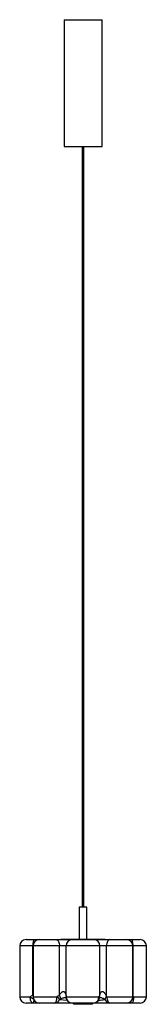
# Model space of a CAD drawing. Header units: millimetres. Extents: x -119 to 81, y -685 to 868.
import ezdxf

# ---------------------------------------------------------------- set-up
doc = ezdxf.new("R2010")
doc.units = ezdxf.units.MM

msp = doc.modelspace()

# ---------------------------------------------------------------- linework, layer by layer
at = {"color": 7, "linetype": 'Continuous', "lineweight": 25}
for p, q in [((-49.2, 868.1), (-49.2, 668.1)), ((-49.2, 868.1), (10.8, 868.1)), ((10.8, 668.1), (10.8, 868.1)), ((-49.2, 668.1), (10.8, 668.1)), ((-20.7, 668.1), (-20.7, -531.9)), ((-17.7, -531.9), (-17.7, 668.1)), ((-25.2, -531.9), (-25.2, -581.9)), ((-13.2, -531.9), (-25.2, -531.9)), ((-13.2, -581.9), (-13.2, -531.9)), ((-109.2, -582.9), (70.8, -582.9)), ((-54.2, -581.9), (-54.2, -582.9)), ((-54.2, -581.9), (15.8, -581.9)), ((15.8, -582.9), (15.8, -581.9)), ((-119.2, -592.9), (-119.2, -672.9)), ((80.8, -592.9), (-119.2, -592.9)), ((-98.4, -670.4), (-98.4, -592.9)), ((-98, -592.9), (-98, -672.9)), ((-56.3, -670.4), (-56.3, -592.9)), ((-45.9, -672.4), (-45.9, -592.9)), ((7.5, -670.4), (7.5, -592.9)), ((17.9, -672.4), (17.9, -592.9)), ((59.5, -672.9), (59.5, -592.9)), ((59.9, -672.4), (59.9, -592.9)), ((80.8, -672.9), (80.8, -592.9)), ((-88.3, -682.9), (-109.2, -682.9)), ((-64, -682.9), (-88, -682.9)), ((-45.9, -674.8), (-45.8, -675.2)), ((-45.7, -672.9), (6.1, -672.9)), ((-3.1, -682.9), (-36.1, -682.9)), ((-34.2, -682.9), (-34.2, -684.9)), ((-4.2, -684.9), (-4.2, -682.9)), ((49.5, -682.9), (23.4, -682.9)), ((70.8, -682.9), (49.7, -682.9)), ((-4.2, -684.9), (-34.2, -684.9))]:
    msp.add_line(p, q, dxfattribs=at)
at = {"color": 8, "linetype": 'Continuous', "lineweight": 25}
for p, q in [((-119.2, -672.9), (-102.5, -672.9)), ((-98.4, -670.4), (-98, -669.8)), ((-98.4, -670.4), (-98, -671)), ((-98, -672.9), (-60.3, -672.9)), ((-56.2, -677.2), (-44.4, -678.4)), ((18.4, -672.9), (59.5, -672.9)), ((59.5, -671.6), (59.9, -672.4)), ((59.5, -672.8), (59.9, -672.4)), ((60.6, -672.9), (80.8, -672.9))]:
    msp.add_line(p, q, dxfattribs=at)
at = {"color": 7, "linetype": 'Continuous', "lineweight": 25, "flags": 128}
for points in [[(-95.9, -582.9), (-96.4, -583.1), (-96.9, -583.6), (-97.3, -584.6), (-97.7, -585.8), (-98, -587.3), (-98.2, -589.1), (-98.3, -590.9), (-98.4, -592.9)], [(-61.5, -582.9), (-60.5, -583.1), (-59.5, -583.6), (-58.6, -584.6), (-57.8, -585.8), (-57.2, -587.3), (-56.7, -589.1), (-56.4, -590.9), (-56.3, -592.9)], [(23, -582.9), (22, -583.1), (21, -583.6), (20.2, -584.6), (19.4, -585.8), (18.7, -587.3), (18.3, -589.1), (18, -590.9), (17.9, -592.9)], [(59.9, -592.9), (59.9, -590.9), (59.7, -589.1), (59.5, -587.3), (59.2, -585.8), (58.8, -584.6), (58.4, -583.6), (58, -583.1), (57.5, -582.9)], [(-98.6, -682.9), (-99.4, -682.7), (-100.1, -682.1), (-100.8, -681.2), (-101.4, -680), (-101.9, -678.4), (-102.2, -676.7), (-102.5, -674.8), (-102.5, -672.9)], [(-64, -682.9), (-63.2, -682.7), (-62.5, -682.1), (-61.9, -681.2), (-61.3, -680), (-60.9, -678.4), (-60.5, -676.7), (-60.3, -674.8), (-60.3, -672.9)], [(18.4, -672.9), (18.5, -674.8), (18.8, -676.7), (19.3, -678.4), (19.9, -680), (20.6, -681.2), (21.5, -682.1), (22.4, -682.7), (23.4, -682.9)], [(60.6, -672.9), (60.5, -674.8), (60.4, -676.7), (60.1, -678.4), (59.8, -680), (59.4, -681.2), (58.9, -682.1), (58.4, -682.7), (57.9, -682.9)]]:
    msp.add_lwpolyline(points, dxfattribs=at)
at = {"color": 8, "linetype": 'Continuous', "lineweight": 25, "flags": 128}
for points in [[(-98.6, -682.9), (-98.3, -682.8), (-97.9, -682.5), (-97.6, -682), (-97.3, -681.3), (-97, -680.5), (-96.7, -679.5), (-96.5, -678.4), (-96.5, -678.2)], [(55.9, -680.6), (56.3, -681.4), (56.6, -682), (57.1, -682.5), (57.5, -682.8), (57.9, -682.9)], [(59.5, -673.9), (59.9, -673.5), (60.6, -672.9)]]:
    msp.add_lwpolyline(points, dxfattribs=at)
at = {"color": 7, "linetype": 'Continuous', "lineweight": 25}
for centre, radius, start, end in [((-109.2, -592.9), 10, 90, 180), ((-88, -592.9), 10, 90, 180), ((-36.1, -592.7), 9.86, 90.8726, 180.8468), ((-2.4, -592.7), 9.86, 359.1532, 89.1274), ((49.5, -592.9), 10, 0, 90), ((70.8, -592.9), 10, 0, 90), ((-109.2, -672.9), 10, 180, 270), ((-88, -672.9), 10, 180, 270), ((-64.3, -674.3), 8.63, 272.237, 340.0126), ((-72.5, -688.4), 19.7, 34.4719, 51.762), ((-66.6, -676.5), 12, 1.0374, 30.8199), ((-36.1, -672.9), 10, 193.3434, 270), ((-35.9, -673.1), 9.83, 178.9758, 268.9378), ((-3.6, -673.3), 9.62, 272.5023, 2.3007), ((-3.1, -672.9), 10, 270, 342.8608), ((26.5, -680.5), 11.8, 136.8854, 163.6525), ((27, -682.1), 12.6, 133.08, 157.8169), ((23.6, -674), 8.9, 202.0222, 268.3953), ((49.5, -672.9), 10, 270, 0), ((70.8, -672.9), 10, 270, 0)]:
    msp.add_arc(centre, radius, start, end, dxfattribs=at)
at = {"color": 8, "linetype": 'Continuous', "lineweight": 25}
for centre, radius, start, end in [((-76.7, -642.5), 39.9, 229.6093, 238.996), ((-41, -673.6), 5.02, 166.0814, 193.6569), ((-41.5, -674.2), 4.45, 162.7884, 192.859), ((2.7, -674.8), 3.9, 344.6107, 29.328), ((0.5, -671.5), 7.04, 339.1852, 8.9585)]:
    msp.add_arc(centre, radius, start, end, dxfattribs=at)
at = {"color": 7, "linetype": 'Continuous', "lineweight": 25}
for points, knots in [([(-56.3, -670.4), (-55.9, -669.7), (-55.5, -669), (-54.6, -667.7), (-54.1, -667.1), (-53.3, -666.2), (-53, -665.9), (-52.3, -665.4), (-52, -665.2), (-51.2, -664.8), (-50.9, -664.7), (-50.3, -664.7), (-50.1, -664.7), (-49.7, -664.7), (-49.5, -664.7), (-49.2, -664.9), (-49, -665), (-48.7, -665.1), (-48.6, -665.3), (-48.3, -665.5), (-48.2, -665.6), (-47.9, -665.9), (-47.8, -666), (-47.5, -666.5), (-47.4, -666.8), (-47, -667.4), (-46.9, -667.8), (-46.5, -668.8), (-46.4, -669.5), (-46.1, -670.9), (-46, -671.7), (-45.9, -672.4)], [0, 0, 0, 0, 0.125, 0.125, 0.25, 0.25, 0.3125, 0.3125, 0.375, 0.375, 0.4375, 0.4375, 0.46875, 0.46875, 0.5, 0.5, 0.53125, 0.53125, 0.5625, 0.5625, 0.59375, 0.59375, 0.625, 0.625, 0.6875, 0.6875, 0.75, 0.75, 0.875, 0.875, 1, 1, 1, 1]), ([(7.5, -670.4), (7.6, -669.7), (7.7, -669), (8.1, -667.7), (8.4, -667.1), (8.9, -666.2), (9.1, -665.9), (9.6, -665.4), (9.8, -665.2), (10.4, -664.8), (10.8, -664.7), (11.3, -664.7), (11.5, -664.7), (11.9, -664.7), (12.1, -664.7), (12.5, -664.9), (12.7, -665), (13, -665.1), (13.2, -665.3), (13.5, -665.5), (13.7, -665.6), (14, -665.9), (14.1, -666), (14.6, -666.5), (14.8, -666.8), (15.3, -667.4), (15.6, -667.8), (16.2, -668.8), (16.6, -669.5), (17.3, -670.9), (17.6, -671.7), (17.9, -672.4)], [0, 0, 0, 0, 0.125, 0.125, 0.25, 0.25, 0.3125, 0.3125, 0.375, 0.375, 0.4375, 0.4375, 0.46875, 0.46875, 0.5, 0.5, 0.53125, 0.53125, 0.5625, 0.5625, 0.59375, 0.59375, 0.625, 0.625, 0.6875, 0.6875, 0.75, 0.75, 0.875, 0.875, 1, 1, 1, 1]), ([(-102.5, -672.9), (-101.9, -672.3), (-101.3, -671.9), (-99.9, -671.1), (-99.1, -670.7), (-98.4, -670.4)], [0, 0, 0, 0, 0.5, 0.5, 1, 1, 1, 1]), ([(-36.4, -682.9), (-37.7, -682.9), (-41.8, -682.9), (-51, -682.9), (-58.8, -682.9), (-64, -682.9)], [0, 0, 0, 0, 0.134166, 0.422896, 1, 1, 1, 1]), ([(-60.3, -672.9), (-59.6, -672.3), (-59, -671.9), (-57.7, -671.1), (-57, -670.7), (-56.3, -670.4)], [0, 0, 0, 0, 0.5, 0.5, 1, 1, 1, 1]), ([(-54.6, -676.3), (-54.9, -676.4), (-55.1, -676.5), (-55.7, -676.8), (-55.9, -677), (-56.2, -677.2)], [0, 0, 0, 0, 0.5, 0.5, 1, 1, 1, 1]), ([(-46, -674.5), (-46, -674.5), (-46, -674.5), (-46, -674.6), (-45.9, -674.8), (-45.9, -674.8)], [0, 0, 0, 0, 0.332537, 0.909451, 1, 1, 1, 1]), ([(23.4, -682.9), (20.2, -682.9), (13.7, -682.9), (5.5, -682.9), (-0.1, -682.9), (-2.3, -682.9), (-2.8, -682.9)], [0, 0, 0, 0, 0.3821578, 0.7643915, 0.9503302, 1, 1, 1, 1]), ([(6.1, -672.9), (6.3, -672.3), (6.6, -671.9), (7.1, -671.1), (7.3, -670.7), (7.5, -670.4)], [0, 0, 0, 0, 0.5, 0.5, 1, 1, 1, 1]), ([(6.4, -675.8), (6.4, -675.8), (6.6, -675.4), (6.8, -674.8), (7, -674.2), (7.1, -674)], [0, 0, 0, 0, 0.052955, 0.588894, 1, 1, 1, 1])]:
    msp.add_open_spline(points, degree=3, knots=knots, dxfattribs=at)
at = {"color": 8, "linetype": 'Continuous', "lineweight": 25}
for points, knots in [([(-45.9, -674.7), (-46.2, -674.7), (-46.4, -674.6), (-47, -674.6), (-47.6, -674.6), (-48.8, -674.7), (-50.8, -675.1), (-52.9, -675.7), (-54.1, -676.2), (-54.6, -676.3)], [0, 0, 0, 0, 0.08858, 0.09248, 0.176513, 0.251626, 0.445874, 0.800347, 1, 1, 1, 1]), ([(5, -678.5), (5.1, -678.5), (8.5, -678), (12, -677.7), (15.4, -677.3)], [0, 0, 0, 0, 0.022862, 1, 1, 1, 1]), ([(15.2, -677.2), (14.7, -676.9), (13.8, -676.3), (12.1, -675.5), (10.5, -675), (9, -674.7), (8.4, -674.6), (7.8, -674.6), (7.3, -674.6), (7, -674.6), (6.8, -674.7)], [0, 0, 0, 0, 0.214194, 0.431193, 0.661789, 0.751479, 0.84211, 0.845992, 0.929629, 1, 1, 1, 1])]:
    msp.add_open_spline(points, degree=3, knots=knots, dxfattribs=at)
at = {"color": 7, "linetype": 'Continuous', "lineweight": 25}
for points in [[(-45.9, -672.4), (-45.9, -672.6), (-45.8, -672.7), (-45.7, -672.9)], [(15.4, -677.3), (15.3, -677.3), (15.2, -677.2), (15.2, -677.2)], [(17.9, -672.4), (18.1, -672.6), (18.3, -672.7), (18.4, -672.9)], [(59.9, -672.4), (60.1, -672.6), (60.4, -672.7), (60.6, -672.9)]]:
    msp.add_open_spline(points, degree=3, dxfattribs=at)

doc.saveas('drawing.dxf')
